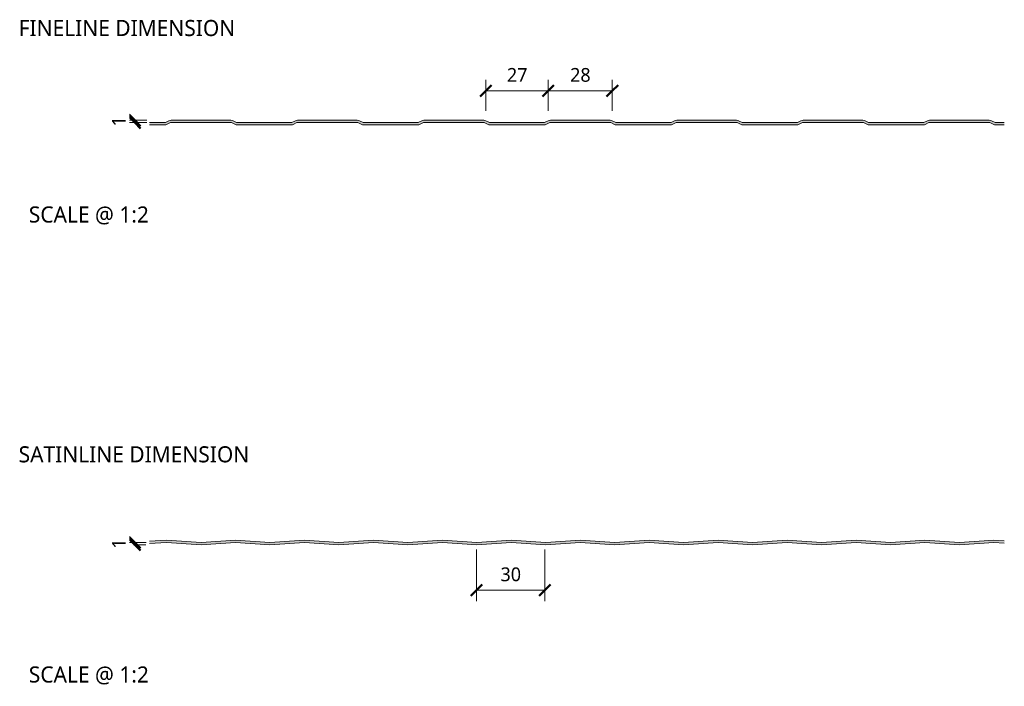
# Model space of a CAD drawing. Header units: millimetres. Extents: x 196 to 3485, y -270 to 1649.
# Tile 13 of 13: x 3057 to 3485, y 77 to 367. Entities that reach past the tile are written whole.
import ezdxf

# ---------------------------------------------------------------- set-up
doc = ezdxf.new("R2010")
doc.units = ezdxf.units.MM
for name, color, linetype, lineweight in [('A-ANNO-DIMS', 211, 'Continuous', 9), ('A-ANNO-DIMS-2', 211, 'Continuous', 9), ('A-DETL-GENF', 92, 'Continuous', 13), ('G-ANNO-TEXT', 231, 'Continuous', 9)]:
    doc.layers.add(name, color=color, linetype=linetype, lineweight=lineweight)
doc.styles.add('Yu Gothic_2', font='Yu Gothic.ttf', dxfattribs={"height": 7})
doc.styles.add('Yu Gothic_3', font='Yu Gothic.ttf', dxfattribs={"height": 6})
doc.styles.add('Yu Gothic_B', font='Yu Gothic.ttf', dxfattribs={"height": 7})
doc.dimstyles.new('Diagonal_1', dxfattribs={"dimscale": 304.8, "dimtxt": 6.965421, "dimasz": 0.016404, "dimexe": 0.015748, "dimexo": 0.009843, "dimgap": 0.009843, "dimtad": 1, "dimdec": 0, "dimzin": 0, "dimdsep": 46, "dimtxsty": 'Yu Gothic_3', "dimblk1": 'OBLIQUE', "dimblk2": 'OBLIQUE', "dimsah": 1, "dimcen": 0.09, "dimazin": 0, "dimtfac": 1, "dimtdec": 4, "dimtix": 1, "dimtmove": 0, "dimatfit": 3, "dimfxl": 1, "dimtvp": 1, "dimtfill": 1, "dimtolj": 1, "dimtzin": 0, "dimarcsym": 2})

# ---------------------------------------------------------------- blocks, each defined once
blk = doc.blocks.new('CR1100 - FINISHES - CR 1100 - FINELINE FINISH - TOP-4168015-ALL FINISHES Copy 1 Copy 1 Copy 1 Copy 1 Copy 1')
at = {"layer": 'A-DETL-GENF'}
blk.add_hatch(color=256, dxfattribs=at).paths.add_polyline_path([(368.74, 13), (370.74, 14), (397.27, 14), (399.27, 13), (403.53, 13), (403.53, 14), (399.5, 14), (397.94, 14.78), (397.49, 14.94), (397.01, 15), (371, 15), (370.51, 14.94), (370.06, 14.78), (368.5, 14), (344.5, 14), (342.94, 14.78), (342.49, 14.94), (342.01, 15), (316, 15), (315.51, 14.94), (315.06, 14.78), (313.5, 14), (289.5, 14), (287.94, 14.78), (287.49, 14.94), (287.01, 15), (261, 15), (260.51, 14.94), (260.06, 14.78), (258.5, 14), (234.5, 14), (232.94, 14.78), (232.49, 14.94), (232.01, 15), (206, 15), (205.51, 14.94), (205.06, 14.78), (203.5, 14), (179.5, 14), (177.94, 14.78), (177.49, 14.94), (177.01, 15), (151, 15), (150.51, 14.94), (150.06, 14.78), (148.5, 14), (124.5, 14), (122.94, 14.78), (122.49, 14.94), (122.01, 15), (96, 15), (95.51, 14.94), (95.06, 14.78), (93.5, 14), (69.5, 14), (67.94, 14.78), (67.49, 14.94), (67.01, 15), (41, 15), (40.51, 14.94), (40.06, 14.78), (38.5, 14), (31.59, 14), (31.59, 13), (38.74, 13), (40.74, 14), (67.27, 14), (69.27, 13), (93.74, 13), (95.74, 14), (122.27, 14), (124.27, 13), (148.74, 13), (150.74, 14), (177.27, 14), (179.27, 13), (203.74, 13), (205.74, 14), (232.27, 14), (234.27, 13), (258.74, 13), (260.74, 14), (287.27, 14), (289.27, 13), (313.74, 13), (315.74, 14), (342.27, 14), (344.27, 13), (351.23, 13)])
for p, q in [((38.5, 14), (31.59, 14)), ((31.59, 13), (38.74, 13)), ((40.06, 14.78), (38.5, 14)), ((38.74, 13), (40.74, 14)), ((40.74, 14), (67.27, 14)), ((67.01, 15), (41, 15)), ((67.27, 14), (69.27, 13)), ((69.5, 14), (67.94, 14.78)), ((69.27, 13), (93.74, 13)), ((93.5, 14), (69.5, 14)), ((95.06, 14.78), (93.5, 14)), ((93.74, 13), (95.74, 14)), ((95.74, 14), (122.27, 14)), ((122.01, 15), (96, 15)), ((122.27, 14), (124.27, 13)), ((124.5, 14), (122.94, 14.78)), ((124.27, 13), (148.74, 13)), ((148.5, 14), (124.5, 14)), ((150.06, 14.78), (148.5, 14)), ((148.74, 13), (150.74, 14)), ((150.74, 14), (177.27, 14)), ((177.01, 15), (151, 15)), ((177.27, 14), (179.27, 13)), ((179.5, 14), (177.94, 14.78)), ((179.27, 13), (203.74, 13)), ((203.5, 14), (179.5, 14)), ((205.06, 14.78), (203.5, 14)), ((203.74, 13), (205.74, 14)), ((205.74, 14), (232.27, 14)), ((232.01, 15), (206, 15)), ((232.27, 14), (234.27, 13)), ((234.5, 14), (232.94, 14.78)), ((234.27, 13), (258.74, 13)), ((258.5, 14), (234.5, 14)), ((260.06, 14.78), (258.5, 14)), ((258.74, 13), (260.74, 14)), ((260.74, 14), (287.27, 14)), ((287.01, 15), (261, 15)), ((287.27, 14), (289.27, 13)), ((289.5, 14), (287.94, 14.78)), ((289.27, 13), (313.74, 13)), ((313.5, 14), (289.5, 14)), ((315.06, 14.78), (313.5, 14)), ((313.74, 13), (315.74, 14)), ((315.74, 14), (342.27, 14)), ((342.01, 15), (316, 15)), ((342.27, 14), (344.27, 13)), ((344.5, 14), (342.94, 14.78)), ((344.27, 13), (368.74, 13)), ((368.5, 14), (344.5, 14)), ((370.06, 14.78), (368.5, 14)), ((368.74, 13), (370.74, 14)), ((370.74, 14), (397.27, 14)), ((397.01, 15), (371, 15)), ((397.27, 14), (399.27, 13)), ((399.5, 14), (397.94, 14.78)), ((399.27, 13), (403.53, 13)), ((403.53, 14), (399.5, 14))]:
    blk.add_line(p, q, dxfattribs=at)
for centre, start, end in [((41, 12.9), 90, 116.5651), ((67.01, 12.9), 63.4349, 90), ((96, 12.9), 90, 116.5651), ((122.01, 12.9), 63.4349, 90), ((151, 12.9), 90, 116.5651), ((177.01, 12.9), 63.4349, 90), ((206, 12.9), 90, 116.5651), ((232.01, 12.9), 63.4349, 90), ((261, 12.9), 90, 116.5651), ((287.01, 12.9), 63.4349, 90), ((316, 12.9), 90, 116.5651), ((342.01, 12.9), 63.4349, 90), ((371, 12.9), 90, 116.5651), ((397.01, 12.9), 63.4349, 90)]:
    blk.add_arc(centre, 2.1, start, end, dxfattribs=at)
blk = doc.blocks.new('CR1100 - FINISHES - CR 1100 - SATINLINE FINISH - BOTTOM-4168011-ALL FINISHES Copy 1 Copy 1 Copy 1 Copy 1 Copy 1')
at = {"layer": 'A-DETL-GENF'}
blk.add_hatch(color=256, dxfattribs=at).paths.add_polyline_path([(264, 0), (279, 1), (294, 0), (309, 1), (324, 0), (339, 1), (354, 0), (369, 1), (384, 0), (399, 1), (403.53, 0.7), (403.53, 1.7), (399, 2.01), (384, 1), (369, 2.01), (354, 1), (339, 2.01), (324, 1), (309, 2.01), (294, 1), (279, 2.01), (264, 1), (249, 2.01), (234, 1), (219, 2.01), (204, 1), (189, 2.01), (174, 1), (159, 2.01), (144, 1), (129, 2.01), (114, 1), (99, 2.01), (84, 1), (69, 2.01), (54, 1), (39, 2.01), (31.59, 1.51), (31.59, 0.51), (39, 1), (54, 0), (69, 1), (84, 0), (99, 1), (114, 0), (129, 1), (144, 0), (159, 1), (174, 0), (189, 1), (204, 0), (219, 1), (234, 0), (249, 1)])
for p, q in [((39, 2.01), (31.59, 1.51)), ((31.59, 0.51), (39, 1)), ((54, 1), (39, 2.01)), ((39, 1), (54, 0)), ((69, 2.01), (54, 1)), ((54, 0), (69, 1)), ((84, 1), (69, 2.01)), ((69, 1), (84, 0)), ((99, 2.01), (84, 1)), ((84, 0), (99, 1)), ((114, 1), (99, 2.01)), ((99, 1), (114, 0)), ((129, 2.01), (114, 1)), ((114, 0), (129, 1)), ((144, 1), (129, 2.01)), ((129, 1), (144, 0)), ((159, 2.01), (144, 1)), ((144, 0), (159, 1)), ((174, 1), (159, 2.01)), ((159, 1), (174, 0)), ((189, 2.01), (174, 1)), ((174, 0), (189, 1)), ((204, 1), (189, 2.01)), ((189, 1), (204, 0)), ((219, 2.01), (204, 1)), ((204, 0), (219, 1)), ((234, 1), (219, 2.01)), ((219, 1), (234, 0)), ((249, 2.01), (234, 1)), ((234, 0), (249, 1)), ((264, 1), (249, 2.01)), ((249, 1), (264, 0)), ((279, 2.01), (264, 1)), ((264, 0), (279, 1)), ((294, 1), (279, 2.01)), ((279, 1), (294, 0)), ((309, 2.01), (294, 1)), ((294, 0), (309, 1)), ((324, 1), (309, 2.01)), ((309, 1), (324, 0)), ((339, 2.01), (324, 1)), ((324, 0), (339, 1)), ((354, 1), (339, 2.01)), ((339, 1), (354, 0)), ((369, 2.01), (354, 1)), ((354, 0), (369, 1)), ((384, 1), (369, 2.01)), ((369, 1), (384, 0)), ((399, 2.01), (384, 1)), ((384, 0), (399, 1)), ((403.53, 1.7), (399, 2.01)), ((399, 1), (403.53, 0.7))]:
    blk.add_line(p, q, dxfattribs=at)
blk = doc.blocks.new('DIMBLOCK8-ALL FINISHES Copy 1 Copy 1 Copy 1 Copy 1 Copy 1')
at = {"layer": 'A-ANNO-DIMS-2'}
for p, q in [((3286.49, 335.84), (3286.49, 340.64)), ((3314.37, 335.84), (3314.37, 340.64)), ((3286.49, 335.84), (3314.37, 335.84)), ((3286.49, 335.84), (3286.49, 327.12)), ((3314.37, 335.84), (3314.37, 327.12))]:
    blk.add_line(p, q, dxfattribs=at)
at = {"layer": 'A-ANNO-DIMS-2', "lineweight": 50}
for p, q in [((3286.49, 335.84), (3283.99, 333.34)), ((3286.49, 335.84), (3288.99, 338.34)), ((3314.37, 335.84), (3311.87, 333.34)), ((3314.37, 335.84), (3316.87, 338.34))]:
    blk.add_line(p, q, dxfattribs=at)
at = {"layer": 'A-ANNO-DIMS-2', "color": 0, "insert": (3296.03, 345.76), "char_height": 6, "width": 10.5711, "attachment_point": 1, "line_spacing_factor": 1.024327, "style": 'Yu Gothic_3', "bg_fill": 3, "box_fill_scale": 1.25, "bg_fill_color": 256, "bg_fill_true_color": 13158600, "bg_fill_transparency": 0}
blk.add_mtext('28', dxfattribs=at)
blk = doc.blocks.new('_Oblique')
at = {"color": 0, "linetype": 'ByBlock', "lineweight": -2}
blk.add_line((-0.5, -0.5), (0.5, 0.5), dxfattribs=at)
blk = doc.blocks.new('DIMBLOCK9-ALL FINISHES Copy 1 Copy 1 Copy 1 Copy 1 Copy 1')
at = {"layer": 'A-ANNO-DIMS-2'}
for p, q in [((3259.37, 335.84), (3259.37, 340.64)), ((3286.49, 335.84), (3286.49, 340.64)), ((3259.37, 335.84), (3286.49, 335.84)), ((3259.37, 335.84), (3259.37, 327.12)), ((3286.49, 335.84), (3286.49, 327.12))]:
    blk.add_line(p, q, dxfattribs=at)
at = {"layer": 'A-ANNO-DIMS-2', "lineweight": 50}
for p, q in [((3259.37, 335.84), (3256.87, 333.34)), ((3259.37, 335.84), (3261.87, 338.34)), ((3286.49, 335.84), (3283.99, 333.34)), ((3286.49, 335.84), (3288.99, 338.34))]:
    blk.add_line(p, q, dxfattribs=at)
at = {"layer": 'A-ANNO-DIMS-2', "color": 0, "insert": (3268.53, 345.76), "char_height": 6, "width": 10.5711, "attachment_point": 1, "line_spacing_factor": 1.024327, "style": 'Yu Gothic_3', "bg_fill": 3, "box_fill_scale": 1.25, "bg_fill_color": 256, "bg_fill_true_color": 13158600, "bg_fill_transparency": 0}
blk.add_mtext('27', dxfattribs=at)
blk = doc.blocks.new('DIMBLOCK10-ALL FINISHES Copy 1 Copy 1 Copy 1 Copy 1 Copy 1')
at = {"layer": 'A-ANNO-DIMS-2'}
for p, q in [((3106.61, 322.99), (3101.81, 322.99)), ((3106.61, 321.99), (3101.81, 321.99)), ((3106.61, 322.99), (3106.61, 321.99)), ((3106.61, 322.99), (3111.91, 322.99)), ((3106.61, 321.99), (3111.83, 321.99))]:
    blk.add_line(p, q, dxfattribs=at)
at = {"layer": 'A-ANNO-DIMS-2', "lineweight": 50}
for p, q in [((3106.61, 322.99), (3104.11, 325.49)), ((3106.61, 321.99), (3104.11, 324.49)), ((3106.61, 322.99), (3109.11, 320.49)), ((3106.61, 321.99), (3109.11, 319.49))]:
    blk.add_line(p, q, dxfattribs=at)
at = {"layer": 'A-ANNO-DIMS-2', "color": 0, "insert": (3096.69, 320.29), "char_height": 6, "width": 5.2855, "attachment_point": 1, "rotation": 90, "line_spacing_factor": 1.024327, "style": 'Yu Gothic_3', "bg_fill": 3, "box_fill_scale": 1.25, "bg_fill_color": 256, "bg_fill_true_color": 13158600, "bg_fill_transparency": 0}
blk.add_mtext('1', dxfattribs=at)
blk = doc.blocks.new('DIMBLOCK11-ALL FINISHES Copy 1 Copy 1 Copy 1 Copy 1 Copy 1')
at = {"layer": 'A-ANNO-DIMS-2'}
for p, q in [((3255.29, 118.52), (3255.29, 136.28)), ((3285.01, 118.52), (3285.01, 136.28)), ((3255.29, 118.52), (3285.01, 118.52)), ((3255.29, 118.52), (3255.29, 113.72)), ((3285.01, 118.52), (3285.01, 113.72))]:
    blk.add_line(p, q, dxfattribs=at)
at = {"layer": 'A-ANNO-DIMS-2', "lineweight": 50}
for p, q in [((3255.29, 118.52), (3257.79, 121.02)), ((3285.01, 118.52), (3287.51, 121.02)), ((3255.29, 118.52), (3252.79, 116.02)), ((3285.01, 118.52), (3282.51, 116.02))]:
    blk.add_line(p, q, dxfattribs=at)
at = {"layer": 'A-ANNO-DIMS-2', "color": 0, "insert": (3265.74, 128.44), "char_height": 6, "width": 10.5711, "attachment_point": 1, "line_spacing_factor": 1.024327, "style": 'Yu Gothic_3', "bg_fill": 3, "box_fill_scale": 1.25, "bg_fill_color": 256, "bg_fill_true_color": 13158600, "bg_fill_transparency": 0}
blk.add_mtext('30', dxfattribs=at)
blk = doc.blocks.new('DIMBLOCK12-ALL FINISHES Copy 1 Copy 1 Copy 1 Copy 1 Copy 1')
at = {"layer": 'A-ANNO-DIMS-2', "lineweight": 50}
for p, q in [((3106.62, 139.28), (3104.12, 141.78)), ((3106.62, 138.28), (3104.12, 140.78)), ((3106.62, 139.28), (3109.12, 136.78)), ((3106.62, 138.28), (3109.12, 135.78))]:
    blk.add_line(p, q, dxfattribs=at)
at = {"layer": 'A-ANNO-DIMS-2'}
for p, q in [((3106.62, 139.28), (3101.82, 139.28)), ((3106.62, 138.28), (3106.09, 138.28)), ((3106.62, 138.28), (3106.62, 139.28)), ((3106.62, 139.28), (3111.51, 139.28)), ((3106.62, 138.28), (3111.42, 138.28))]:
    blk.add_line(p, q, dxfattribs=at)
at = {"layer": 'A-ANNO-DIMS-2', "color": 0, "insert": (3096.7, 136.58), "char_height": 6, "width": 5.2855, "attachment_point": 1, "rotation": 90, "line_spacing_factor": 1.024327, "style": 'Yu Gothic_3', "bg_fill": 3, "box_fill_scale": 1.25, "bg_fill_color": 256, "bg_fill_true_color": 13158600, "bg_fill_transparency": 0}
blk.add_mtext('1', dxfattribs=at)

msp = doc.modelspace()

# ---------------------------------------------------------------- block references
at = {"layer": 'A-DETL-GENF'}
for name, p in [('CR1100 - FINISHES - CR 1100 - FINELINE FINISH - TOP-4168015-ALL FINISHES Copy 1 Copy 1 Copy 1 Copy 1 Copy 1', (3081.43, 307.99)), ('CR1100 - FINISHES - CR 1100 - SATINLINE FINISH - BOTTOM-4168011-ALL FINISHES Copy 1 Copy 1 Copy 1 Copy 1 Copy 1', (3081.43, 138.28))]:
    msp.add_blockref(name, p, dxfattribs=at)

# ---------------------------------------------------------------- texts
at = {"layer": 'G-ANNO-TEXT', "color": 7, "char_height": 7, "attachment_point": 1, "bg_fill": 3, "box_fill_scale": 1.25, "bg_fill_color": 256, "bg_fill_true_color": 13158600, "bg_fill_transparency": 0}
for s, insert, width, style in [('FINELINE DIMENSION', (3056.07, 366.66), 122.3375, 'Yu Gothic_B'), ('SCALE @ 1:2', (3060.49, 285.52), 66.5401, 'Yu Gothic_2'), ('SATINLINE DIMENSION', (3056.07, 181.15), 130.0337, 'Yu Gothic_B'), ('SCALE @ 1:2', (3060.49, 85.35), 66.5401, 'Yu Gothic_2')]:
    msp.add_mtext(s, dxfattribs=dict(at, insert=insert, width=width, style=style))

# ---------------------------------------------------------------- next in the draw order: dimensions: what is measured, and where the dimension line sits
at = {"layer": 'A-ANNO-DIMS'}
for base, p1, p2, override, picture, middle in [((3314.37, 335.84), (3286.49, 324.12), (3314.37, 324.12), {"dimpost": '<>', "dimfxl": 27.886812}, 'DIMBLOCK8-ALL FINISHES Copy 1 Copy 1 Copy 1 Copy 1 Copy 1', (3300.43, 341.84)), ((3285.01, 118.52), (3255.29, 139.28), (3285.01, 139.28), {"dimpost": '<>', "dimfxl": 29.718361}, 'DIMBLOCK11-ALL FINISHES Copy 1 Copy 1 Copy 1 Copy 1 Copy 1', (3270.15, 124.52))]:
    dim = msp.add_linear_dim(base=base, p1=p1, p2=p2, dimstyle='Diagonal_1', override=override, dxfattribs=at)
    dim.commit()
    dim.dimension.update_dxf_attribs({"geometry": picture, "text_midpoint": middle})
for base, p1, p2, override, picture, middle in [((3106.61, 321.99), (3114.91, 322.99), (3114.83, 321.99), {"dimpost": '<>', "dimfxl": 1.0028}, 'DIMBLOCK10-ALL FINISHES Copy 1 Copy 1 Copy 1 Copy 1 Copy 1', (3100.61, 322.49)), ((3106.62, 139.28), (3103.09, 138.28), (3114.51, 139.28), {"dimpost": '<>', "dimfxl": 11.467162}, 'DIMBLOCK12-ALL FINISHES Copy 1 Copy 1 Copy 1 Copy 1 Copy 1', (3100.62, 138.78))]:
    dim = msp.add_linear_dim(base=base, p1=p1, p2=p2, angle=90, dimstyle='Diagonal_1', override=override, dxfattribs=at)
    dim.commit()
    dim.dimension.update_dxf_attribs({"geometry": picture, "text_midpoint": middle})

# ---------------------------------------------------------------- next in the draw order: dimensions: what is measured, and where the dimension line sits
dim = msp.add_linear_dim(base=(3286.49, 335.84), p1=(3259.37, 324.12), p2=(3286.49, 324.12), dimstyle='Diagonal_1', override={"dimpost": '<>', "dimfxl": 27.113188}, dxfattribs=at)
dim.commit()
dim.dimension.update_dxf_attribs({"geometry": 'DIMBLOCK9-ALL FINISHES Copy 1 Copy 1 Copy 1 Copy 1 Copy 1', "text_midpoint": (3272.93, 341.84)})

doc.saveas('drawing.dxf')
